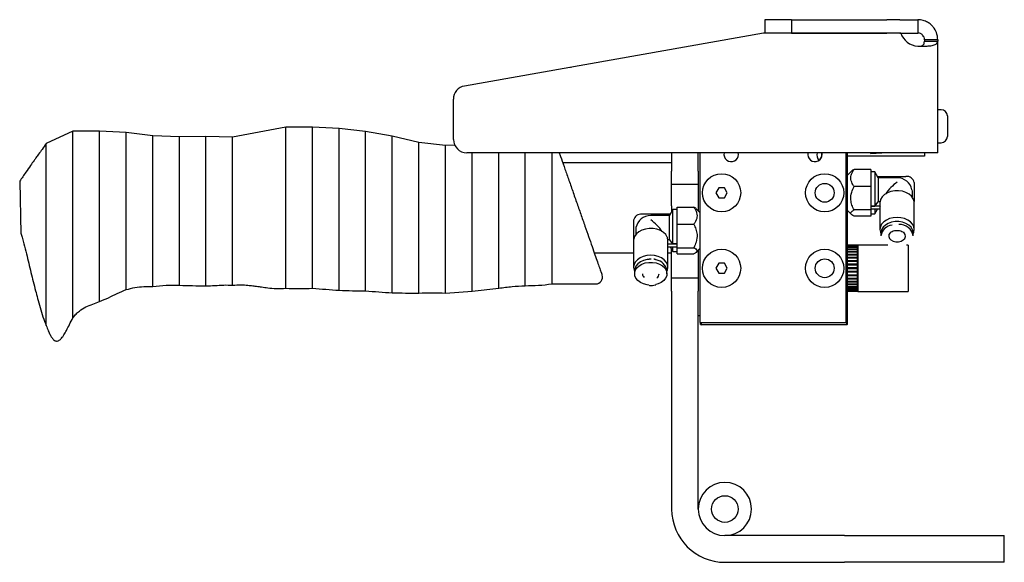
# Model space of a CAD drawing. Header units: inches. Extents: x 18.3 to 53, y 6 to 34.6.
# Tile 3 of 11: x 18.3 to 27.5, y 17.7 to 22.7. Entities that reach past the tile are written whole.
import ezdxf

# ---------------------------------------------------------------- set-up
doc = ezdxf.new("R2010")
doc.units = ezdxf.units.IN
doc.header["$MEASUREMENT"] = 0

msp = doc.modelspace()

# ---------------------------------------------------------------- linework, layer by layer
at = {"color": 7, "linetype": 'Continuous', "lineweight": 25}
for p, q in [((25.2825, 22.7493), (25.2825, 22.6243)), ((25.5325, 22.7493), (25.2825, 22.7493)), ((25.5325, 22.7493), (25.5325, 22.6243)), ((25.5325, 22.7493), (26.4295, 22.7493)), ((26.5519, 22.7493), (26.4295, 22.7493)), ((26.5519, 22.7493), (26.7199, 22.7493)), ((26.7199, 22.7493), (26.7199, 22.6243)), ((25.2717, 22.6223), (22.4607, 22.1267)), ((25.5325, 22.6243), (25.2825, 22.6243)), ((26.5588, 22.6242), (25.2934, 22.6242)), ((25.5325, 22.6243), (26.4295, 22.6243)), ((26.5519, 22.6243), (26.4295, 22.6243)), ((26.5519, 22.6243), (26.7199, 22.6243)), ((26.9074, 22.5618), (26.7824, 22.5618)), ((26.7824, 22.5618), (26.7824, 22.547)), ((26.7824, 22.547), (26.9074, 22.547)), ((26.9074, 22.5618), (26.9074, 22.547)), ((26.9074, 21.4992), (26.9074, 22.547)), ((23.457, 22.3032), (23.4633, 22.3034)), ((23.4571, 22.3023), (23.457, 22.3032)), ((22.3574, 21.6242), (22.3574, 22.0036)), ((26.9387, 21.9042), (26.9074, 21.9042)), ((26.9974, 21.8455), (26.9974, 21.7492)), ((20.7824, 21.7396), (20.2824, 21.6479)), ((21.0324, 21.7391), (20.7824, 21.7396)), ((21.2824, 21.7265), (21.0324, 21.7391)), ((26.9974, 21.7492), (26.9974, 21.653)), ((18.7824, 21.7041), (18.5324, 21.5886)), ((19.0324, 21.7036), (18.7824, 21.7041)), ((19.2824, 21.6889), (19.0324, 21.7036)), ((19.5324, 21.6586), (19.2824, 21.6889)), ((19.7824, 21.6484), (19.5324, 21.6586)), ((20.0324, 21.6539), (19.7824, 21.6484)), ((20.2824, 21.6479), (20.0324, 21.6539)), ((20.0324, 20.2509), (20.0324, 21.6539)), ((20.2824, 20.2569), (20.2824, 21.6479)), ((21.5324, 21.6994), (21.2824, 21.7265)), ((21.7824, 21.6561), (21.5324, 21.6994)), ((22.0324, 21.5974), (21.7824, 21.6561)), ((22.2824, 21.5671), (22.0324, 21.5974)), ((22.3708, 21.5714), (22.2824, 21.5671)), ((26.9074, 21.5942), (26.9387, 21.5942)), ((26.7199, 21.4992), (22.4824, 21.4992)), ((23.2824, 21.4992), (23.2824, 20.2686)), ((24.4074, 21.4992), (24.4074, 21.3273)), ((24.6574, 21.3273), (24.6574, 21.4992)), ((24.6731, 21.4992), (24.6731, 19.9055)), ((25.0349, 21.4842), (25.0332, 21.4992)), ((25.8223, 21.4842), (25.8206, 21.4992)), ((26.0481, 19.9055), (26.0481, 21.4992)), ((26.0533, 19.888), (26.0533, 21.4992)), ((26.0573, 21.4992), (26.0573, 19.888)), ((26.7824, 21.468), (26.0573, 21.468)), ((26.2732, 21.4992), (26.2784, 21.4944)), ((26.2784, 21.4944), (26.3819, 21.4992)), ((26.9074, 21.4992), (26.7199, 21.4992)), ((26.7824, 21.4992), (26.7824, 21.468)), ((24.4074, 21.4055), (23.3849, 21.4055)), ((24.4074, 21.2023), (24.4074, 21.3273)), ((24.6574, 21.3273), (24.6574, 21.2023)), ((26.0982, 21.3286), (26.0573, 21.2877)), ((26.2774, 21.3438), (26.1211, 21.3438)), ((26.2774, 21.3438), (26.2774, 21.183)), ((26.3167, 21.3211), (26.2774, 21.3211)), ((26.3486, 21.2659), (26.3167, 21.3211)), ((26.3167, 21.3211), (26.3167, 20.9996)), ((26.342, 21.2773), (26.6081, 21.2773)), ((18.2824, 21.2336), (18.2946, 20.7389)), ((24.6574, 21.2023), (24.4074, 21.2023)), ((24.4074, 21.0034), (24.4074, 21.2023)), ((24.6574, 21.2023), (24.6574, 20.9553)), ((26.2774, 21.183), (26.1211, 21.183)), ((26.2774, 21.183), (26.2774, 20.9635)), ((26.5254, 21.2659), (26.3486, 21.2659)), ((26.3486, 21.2659), (26.3486, 21.0389)), ((26.6868, 21.2216), (26.6868, 21.0435)), ((24.8491, 21.1711), (24.8221, 21.1242)), ((24.8221, 21.1242), (24.8491, 21.0773)), ((24.9032, 21.1711), (24.8491, 21.1711)), ((24.9303, 21.1242), (24.9032, 21.1711)), ((24.9032, 21.0773), (24.9303, 21.1242)), ((26.6644, 21.152), (26.6658, 21.1381)), ((26.6658, 21.1381), (26.6658, 21.0859)), ((24.4074, 21.0034), (24.4074, 20.9452)), ((24.8491, 21.0773), (24.9032, 21.0773)), ((26.2774, 20.9996), (26.3167, 20.9996)), ((26.3652, 20.9989), (26.2774, 20.9989)), ((26.3167, 20.9996), (26.3486, 21.0389)), ((26.3652, 21.0389), (26.3486, 21.0389)), ((26.3652, 20.9989), (26.3652, 21.0389)), ((26.6868, 21.0435), (26.6856, 21.0435)), ((26.6868, 21.0296), (26.6868, 21.0435)), ((26.6868, 20.779), (26.6868, 21.0296)), ((24.3946, 20.923), (24.1285, 20.923)), ((24.3881, 20.9116), (24.2112, 20.9116)), ((24.4199, 20.9667), (24.3881, 20.9116)), ((24.3881, 20.6845), (24.3881, 20.9116)), ((24.4593, 20.9667), (24.4199, 20.9667)), ((24.4199, 20.6453), (24.4199, 20.9667)), ((24.4593, 20.9894), (24.6155, 20.9894)), ((24.4593, 20.8287), (24.4593, 20.9894)), ((24.6731, 20.9397), (24.6385, 20.9742)), ((26.0573, 20.9607), (26.0982, 20.9198)), ((26.2774, 20.9635), (26.1211, 20.9635)), ((26.364, 20.9711), (26.2774, 20.9711)), ((26.2774, 20.9635), (26.2774, 20.9046)), ((26.2774, 20.9274), (26.3167, 20.9274)), ((26.3167, 20.9718), (26.3167, 20.9274)), ((26.3167, 20.9274), (26.342, 20.9711)), ((26.364, 20.985), (26.364, 20.779)), ((24.0498, 20.8673), (24.0498, 20.6891)), ((24.4593, 20.6091), (24.4593, 20.8287)), ((24.4593, 20.8287), (24.6155, 20.8287)), ((26.2774, 20.9046), (26.1211, 20.9046)), ((24.0722, 20.7977), (24.0709, 20.7838)), ((24.0709, 20.7838), (24.0709, 20.7316)), ((26.3738, 20.747), (26.3738, 20.7192)), ((26.677, 20.7192), (26.677, 20.747)), ((24.0498, 20.6891), (24.051, 20.6891)), ((24.0498, 20.6891), (24.0498, 20.6752)), ((24.0498, 20.6752), (24.0498, 20.4247)), ((24.3714, 20.6446), (24.3714, 20.6845)), ((24.3714, 20.6845), (24.3881, 20.6845)), ((24.3714, 20.6446), (24.4593, 20.6446)), ((24.3726, 20.4247), (24.3726, 20.6307)), ((24.4199, 20.6453), (24.3881, 20.6845)), ((24.4593, 20.6453), (24.4199, 20.6453)), ((26.1537, 20.632), (26.0573, 20.632)), ((26.1537, 20.63), (26.0573, 20.63)), ((26.1537, 20.6288), (26.0573, 20.6288)), ((26.1537, 20.63), (26.1537, 20.632)), ((26.1557, 20.6297), (26.1537, 20.6309)), ((26.1537, 20.63), (26.1537, 20.6288)), ((26.1537, 20.6227), (26.1537, 20.6288)), ((26.1537, 20.6288), (26.1557, 20.6277)), ((26.1557, 20.6265), (26.1537, 20.6276)), ((26.1577, 20.6309), (26.1557, 20.6298)), ((26.1557, 20.6297), (26.1557, 20.6298)), ((26.1557, 20.6277), (26.1557, 20.6297)), ((26.1557, 20.6265), (26.1557, 20.6277)), ((26.437, 20.6321), (26.1577, 20.6321)), ((26.1577, 20.6321), (26.1577, 20.4155)), ((26.6281, 20.6321), (26.6138, 20.6321)), ((26.6281, 20.6321), (26.6281, 20.199)), ((23.6799, 20.5617), (24.0498, 20.5617)), ((24.3726, 20.6168), (24.4593, 20.6168)), ((24.3726, 20.5617), (24.4074, 20.5617)), ((24.3946, 20.6168), (24.4199, 20.573)), ((24.4074, 20.3273), (24.4074, 20.5946)), ((24.4199, 20.573), (24.4199, 20.6175)), ((24.4199, 20.573), (24.4593, 20.573)), ((24.4593, 20.6091), (24.6155, 20.6091)), ((24.4593, 20.5503), (24.4593, 20.6091)), ((24.4593, 20.5503), (24.6155, 20.5503)), ((24.6385, 20.5656), (24.6731, 20.6001)), ((24.6574, 20.5845), (24.6574, 20.3273)), ((26.1537, 20.6227), (26.0573, 20.6227)), ((26.1537, 20.6202), (26.0573, 20.6202)), ((26.1537, 20.6102), (26.0573, 20.6102)), ((26.1537, 20.6067), (26.0573, 20.6067)), ((26.1557, 20.6067), (26.0573, 20.6067)), ((26.1537, 20.593), (26.0573, 20.593)), ((26.1557, 20.5898), (26.0573, 20.5898)), ((26.1537, 20.5884), (26.0573, 20.5884)), ((26.1537, 20.5714), (26.0573, 20.5714)), ((26.1557, 20.5686), (26.0573, 20.5686)), ((26.1537, 20.5658), (26.0573, 20.5658)), ((26.1537, 20.546), (26.0573, 20.546)), ((26.1557, 20.5437), (26.0573, 20.5437)), ((26.1537, 20.5396), (26.0573, 20.5396)), ((26.1537, 20.6227), (26.1537, 20.6215)), ((26.1537, 20.6215), (26.1557, 20.6205)), ((26.1537, 20.6102), (26.1537, 20.6202)), ((26.1557, 20.618), (26.1537, 20.6191)), ((26.1537, 20.6102), (26.1537, 20.6092)), ((26.1537, 20.6092), (26.1557, 20.6082)), ((26.1537, 20.593), (26.1537, 20.6067)), ((26.1557, 20.6046), (26.1537, 20.6056)), ((26.1537, 20.593), (26.1537, 20.5921)), ((26.1537, 20.5921), (26.1557, 20.5911)), ((26.1537, 20.5714), (26.1537, 20.5884)), ((26.1557, 20.5865), (26.1537, 20.5874)), ((26.1537, 20.5714), (26.1537, 20.5706)), ((26.1537, 20.5706), (26.1557, 20.5698)), ((26.1537, 20.546), (26.1537, 20.5658)), ((26.1557, 20.5642), (26.1537, 20.565)), ((26.1537, 20.546), (26.1537, 20.5453)), ((26.1537, 20.5453), (26.1557, 20.5446)), ((26.1537, 20.5173), (26.1537, 20.5396)), ((26.1557, 20.5383), (26.1537, 20.5389)), ((26.1557, 20.6189), (26.1541, 20.6189)), ((26.1557, 20.6205), (26.1557, 20.6265)), ((26.1557, 20.618), (26.1557, 20.6205)), ((26.1557, 20.6082), (26.1557, 20.618)), ((26.1557, 20.6046), (26.1557, 20.6082)), ((26.1557, 20.5911), (26.1557, 20.6046)), ((26.1557, 20.5865), (26.1557, 20.5911)), ((26.1557, 20.5698), (26.1557, 20.5865)), ((26.1557, 20.5642), (26.1557, 20.5698)), ((26.1557, 20.5446), (26.1557, 20.5642)), ((26.1557, 20.5383), (26.1557, 20.5446)), ((26.1557, 20.5163), (26.1557, 20.5383)), ((24.2071, 20.5026), (24.1976, 20.5022)), ((24.2112, 20.5027), (24.2071, 20.5026)), ((24.2164, 20.5026), (24.2112, 20.5027)), ((24.8491, 20.4624), (24.8221, 20.4155)), ((24.9032, 20.4624), (24.8491, 20.4624)), ((24.9303, 20.4155), (24.9032, 20.4624)), ((26.1537, 20.5173), (26.0573, 20.5173)), ((26.1557, 20.5156), (26.0573, 20.5156)), ((26.1537, 20.5103), (26.0573, 20.5103)), ((26.1537, 20.4862), (26.0573, 20.4862)), ((26.1557, 20.485), (26.0573, 20.485)), ((26.1537, 20.4787), (26.0573, 20.4787)), ((26.1537, 20.4533), (26.0573, 20.4533)), ((26.1557, 20.4527), (26.0573, 20.4527)), ((26.1537, 20.4455), (26.0573, 20.4455)), ((26.1537, 20.5173), (26.1537, 20.5168)), ((26.1537, 20.5168), (26.1557, 20.5163)), ((26.1537, 20.4862), (26.1537, 20.5103)), ((26.1557, 20.5093), (26.1537, 20.5098)), ((26.1537, 20.4862), (26.1537, 20.4858)), ((26.1537, 20.4858), (26.1557, 20.4855)), ((26.1537, 20.4533), (26.1537, 20.4787)), ((26.1557, 20.478), (26.1537, 20.4783)), ((26.1537, 20.4533), (26.1537, 20.4531)), ((26.1537, 20.4531), (26.1557, 20.4529)), ((26.1537, 20.4195), (26.1537, 20.4455)), ((26.1557, 20.4452), (26.1537, 20.4453)), ((26.1557, 20.5093), (26.1557, 20.5163)), ((26.1557, 20.4855), (26.1557, 20.5093)), ((26.1557, 20.478), (26.1557, 20.4855)), ((26.1557, 20.4529), (26.1557, 20.478)), ((26.1557, 20.4452), (26.1557, 20.4529)), ((26.1557, 20.4195), (26.1557, 20.4452)), ((24.0596, 20.3927), (24.0596, 20.3648)), ((24.3628, 20.3648), (24.3628, 20.3927)), ((24.8221, 20.4155), (24.8491, 20.3687)), ((24.8491, 20.3687), (24.9032, 20.3687)), ((24.9032, 20.3687), (24.9303, 20.4155)), ((26.1537, 20.4195), (26.0573, 20.4195)), ((26.1537, 20.4116), (26.0573, 20.4116)), ((26.1537, 20.3856), (26.0573, 20.3856)), ((26.1557, 20.3784), (26.0573, 20.3784)), ((26.1537, 20.3778), (26.0573, 20.3778)), ((26.1537, 20.3524), (26.0573, 20.3524)), ((26.1537, 20.4195), (26.1557, 20.4195)), ((26.1537, 20.3856), (26.1537, 20.4116)), ((26.1557, 20.4116), (26.1537, 20.4116)), ((26.1537, 20.3857), (26.1557, 20.3859)), ((26.1557, 20.3781), (26.1537, 20.378)), ((26.1537, 20.378), (26.1537, 20.3778)), ((26.1537, 20.3524), (26.1537, 20.3778)), ((26.1537, 20.3527), (26.1557, 20.3531)), ((26.1557, 20.4116), (26.1557, 20.4195)), ((26.1557, 20.3859), (26.1557, 20.4116)), ((26.1557, 20.3781), (26.1557, 20.3859)), ((26.1557, 20.3531), (26.1557, 20.3781)), ((26.1557, 20.3456), (26.1557, 20.3531)), ((26.1577, 20.4155), (26.1577, 20.199)), ((23.2824, 20.2686), (23.6944, 20.2686)), ((24.2519, 20.2593), (24.2577, 20.2603)), ((24.4074, 20.3273), (24.6574, 20.3273)), ((24.4074, 20.2023), (24.4074, 20.3273)), ((24.6574, 20.3273), (24.6574, 20.2023)), ((26.1557, 20.3461), (26.0573, 20.3461)), ((26.1537, 20.3449), (26.0573, 20.3449)), ((26.1537, 20.3208), (26.0573, 20.3208)), ((26.1557, 20.3155), (26.0573, 20.3155)), ((26.1537, 20.3137), (26.0573, 20.3137)), ((26.1537, 20.2915), (26.0573, 20.2915)), ((26.1557, 20.2874), (26.0573, 20.2874)), ((26.1537, 20.2851), (26.0573, 20.2851)), ((26.1537, 20.2652), (26.0573, 20.2652)), ((26.1557, 20.2625), (26.0573, 20.2625)), ((26.1537, 20.2597), (26.0573, 20.2597)), ((26.1557, 20.3456), (26.1537, 20.3453)), ((26.1537, 20.3453), (26.1537, 20.3449)), ((26.1537, 20.3208), (26.1537, 20.3449)), ((26.1537, 20.3213), (26.1557, 20.3218)), ((26.1557, 20.3148), (26.1537, 20.3143)), ((26.1537, 20.3143), (26.1537, 20.3137)), ((26.1537, 20.2915), (26.1537, 20.3137)), ((26.1537, 20.2922), (26.1557, 20.2928)), ((26.1557, 20.2865), (26.1537, 20.2858)), ((26.1537, 20.2858), (26.1537, 20.2851)), ((26.1537, 20.2652), (26.1537, 20.2851)), ((26.1537, 20.2661), (26.1557, 20.2669)), ((26.1557, 20.2613), (26.1537, 20.2605)), ((26.1537, 20.2605), (26.1537, 20.2597)), ((26.1537, 20.2427), (26.1537, 20.2597)), ((26.1557, 20.3218), (26.1557, 20.3456)), ((26.1557, 20.3148), (26.1557, 20.3218)), ((26.1557, 20.2928), (26.1557, 20.3148)), ((26.1557, 20.2865), (26.1557, 20.2928)), ((26.1557, 20.2669), (26.1557, 20.2865)), ((26.1557, 20.2613), (26.1557, 20.2669)), ((26.1557, 20.2446), (26.1557, 20.2613)), ((22.2824, 20.1821), (22.5324, 20.2004)), ((22.5324, 20.2004), (22.7824, 20.2296)), ((24.207, 20.2548), (24.2112, 20.2548)), ((24.4074, 20.2023), (24.4074, 18.1555)), ((24.6574, 18.1555), (24.6574, 20.2023)), ((26.1537, 20.2427), (26.0573, 20.2427)), ((26.1557, 20.2413), (26.0573, 20.2413)), ((26.1537, 20.2381), (26.0573, 20.2381)), ((26.1537, 20.2244), (26.0573, 20.2244)), ((26.1557, 20.2244), (26.0573, 20.2244)), ((26.1537, 20.2209), (26.0573, 20.2209)), ((26.1537, 20.2109), (26.0573, 20.2109)), ((26.1537, 20.2084), (26.0573, 20.2084)), ((26.1537, 20.2023), (26.0573, 20.2023)), ((26.1537, 20.2011), (26.0573, 20.2011)), ((26.1537, 20.199), (26.0573, 20.199)), ((26.1537, 20.2437), (26.1557, 20.2446)), ((26.1557, 20.2399), (26.1537, 20.239)), ((26.1537, 20.239), (26.1537, 20.2381)), ((26.1537, 20.2244), (26.1537, 20.2381)), ((26.1537, 20.2255), (26.1557, 20.2265)), ((26.1557, 20.2229), (26.1537, 20.2219)), ((26.1537, 20.2219), (26.1537, 20.2209)), ((26.1537, 20.2109), (26.1537, 20.2209)), ((26.1537, 20.212), (26.1557, 20.2131)), ((26.1557, 20.2106), (26.1537, 20.2095)), ((26.1537, 20.2095), (26.1537, 20.2084)), ((26.1537, 20.2023), (26.1537, 20.2084)), ((26.1537, 20.2035), (26.1557, 20.2046)), ((26.1557, 20.2034), (26.1537, 20.2023)), ((26.1537, 20.2023), (26.1537, 20.2011)), ((26.1537, 20.2002), (26.1557, 20.2014)), ((26.1537, 20.199), (26.1537, 20.2011)), ((26.1557, 20.2122), (26.1541, 20.2122)), ((26.1557, 20.2399), (26.1557, 20.2446)), ((26.1557, 20.2265), (26.1557, 20.2399)), ((26.1557, 20.2229), (26.1557, 20.2265)), ((26.1557, 20.2131), (26.1557, 20.2229)), ((26.1557, 20.2106), (26.1557, 20.2131)), ((26.1557, 20.2046), (26.1557, 20.2106)), ((26.1557, 20.2034), (26.1557, 20.2046)), ((26.1557, 20.2014), (26.1557, 20.2034)), ((26.1557, 20.2013), (26.1577, 20.2002)), ((26.1577, 20.199), (26.6281, 20.199)), ((24.6731, 19.968), (24.6574, 19.968)), ((24.6731, 19.9055), (26.0481, 19.9055)), ((24.6793, 19.888), (24.6793, 19.9055)), ((24.6833, 19.888), (24.6793, 19.888)), ((24.6793, 19.888), (24.6833, 19.884)), ((24.6833, 19.9055), (24.6833, 19.888)), ((24.6833, 19.888), (26.0533, 19.888)), ((24.6833, 19.888), (24.6833, 19.884)), ((26.0533, 19.888), (26.0533, 19.884)), ((26.0573, 19.888), (26.0533, 19.888)), ((26.0573, 19.888), (26.0533, 19.884)), ((26.0533, 19.884), (24.6833, 19.884)), ((26.0324, 17.9055), (24.9074, 17.9055)), ((26.0324, 17.9055), (27.5324, 17.9055)), ((27.5324, 17.6555), (27.5324, 17.9055)), ((24.9074, 17.6555), (26.0324, 17.6555)), ((27.5324, 17.6555), (26.0324, 17.6555))]:
    msp.add_line(p, q, dxfattribs=at)
at = {"color": 7, "linetype": 'Continuous', "lineweight": 25, "flags": 128}
for points in [[(26.6856, 21.0435), (26.6771, 21.0686), (26.6607, 21.0918), (26.6374, 21.1117), (26.6083, 21.1275), (26.575, 21.1382), (26.5391, 21.1433), (26.5026, 21.1425), (26.4671, 21.136), (26.4347, 21.124), (26.407, 21.1071), (26.3853, 21.0863), (26.3708, 21.0625)], [(26.677, 20.7398), (26.6828, 20.7536), (26.6868, 20.779), (26.6828, 20.8044), (26.6708, 20.8285), (26.6516, 20.8502), (26.626, 20.8682), (26.5954, 20.8818), (26.5613, 20.8903), (26.5254, 20.8931), (26.4895, 20.8903), (26.4554, 20.8818), (26.4247, 20.8682), (26.3992, 20.8502), (26.38, 20.8285), (26.368, 20.8044), (26.364, 20.779), (26.368, 20.7536), (26.3738, 20.7398)], [(26.677, 20.747), (26.6767, 20.7532), (26.6706, 20.7777), (26.6567, 20.8006), (26.6356, 20.8205), (26.6087, 20.8365), (26.5772, 20.8477), (26.543, 20.8534), (26.5078, 20.8534), (26.4736, 20.8477), (26.4421, 20.8365), (26.4151, 20.8205), (26.3941, 20.8006), (26.3802, 20.7777), (26.3741, 20.7532), (26.3738, 20.747)], [(24.3658, 20.7082), (24.3513, 20.7319), (24.3296, 20.7528), (24.3019, 20.7697), (24.2695, 20.7817), (24.2341, 20.7882), (24.1975, 20.7889), (24.1616, 20.7838), (24.1283, 20.7731), (24.0992, 20.7574), (24.0759, 20.7375), (24.0596, 20.7143), (24.051, 20.6891)], [(26.4688, 20.7579), (26.4595, 20.7496), (26.4491, 20.7328), (26.4469, 20.7146), (26.4533, 20.6968), (26.4675, 20.6814), (26.4879, 20.6702), (26.5124, 20.6642), (26.5384, 20.6642), (26.5629, 20.6702), (26.5833, 20.6814), (26.5975, 20.6968), (26.6039, 20.7146), (26.6017, 20.7328), (26.5913, 20.7496), (26.5872, 20.7536)], [(24.2112, 20.5388), (24.1753, 20.536), (24.1412, 20.5275), (24.1106, 20.5139), (24.085, 20.4958), (24.0658, 20.4742), (24.0538, 20.4501), (24.0498, 20.4247), (24.0538, 20.3993), (24.0601, 20.3846)], [(24.3628, 20.3854), (24.3686, 20.3993), (24.3726, 20.4247), (24.3686, 20.4501), (24.3567, 20.4742), (24.3374, 20.4958), (24.3119, 20.5139), (24.2813, 20.5275), (24.2471, 20.536), (24.2112, 20.5388)], [(24.1971, 20.4994), (24.1763, 20.4969), (24.1432, 20.4884), (24.1138, 20.4748), (24.0896, 20.4567), (24.072, 20.4351), (24.0619, 20.4113), (24.0596, 20.3927)], [(24.194, 20.2583), (24.1763, 20.2605), (24.1432, 20.269), (24.1138, 20.2827), (24.0896, 20.3008), (24.072, 20.3224), (24.0619, 20.3462), (24.0599, 20.3711), (24.066, 20.3956), (24.08, 20.4184), (24.101, 20.4384), (24.1279, 20.4544), (24.1594, 20.4655), (24.1936, 20.4713), (24.2288, 20.4713), (24.2631, 20.4655), (24.2945, 20.4544), (24.3215, 20.4384), (24.3425, 20.4184), (24.3564, 20.3956), (24.3625, 20.3711), (24.3605, 20.3462), (24.3504, 20.3224), (24.3328, 20.3008), (24.3086, 20.2827), (24.2792, 20.269), (24.259, 20.2631)]]:
    msp.add_lwpolyline(points, dxfattribs=at)
at = {"color": 7, "linetype": 'Continuous', "lineweight": 25}
for centre, radius in [((24.8762, 21.1242), 0.1795), ((25.8449, 21.1242), 0.1795), ((25.8449, 21.1242), 0.0885), ((24.8762, 20.4155), 0.1795), ((25.8449, 20.4155), 0.1795), ((25.8449, 20.4155), 0.0885), ((24.9074, 18.1555), 0.125)]:
    msp.add_circle(centre, radius, dxfattribs=at)
for centre, radius, start, end in [((25.2934, 22.4992), 0.125, 90, 100), ((26.7356, 22.6867), 0.1875, 199.47122, 265.21981), ((22.4824, 22.0036), 0.125, 100, 180), ((26.9387, 21.8455), 0.0587, 0, 90), ((26.9387, 21.653), 0.0587, 270, 0), ((22.4824, 21.6242), 0.125, 180, 270), ((24.9669, 21.4842), 0.068, 167.25641, 0), ((25.7543, 21.4842), 0.068, 167.25641, 0), ((25.8604, 21.4785), 0.0886, 166.5066, 215.75998), ((25.7512, 21.4836), 0.068, 303.33634, 13.28409), ((26.6179, 21.2077), 0.0703, 11.42175, 98.04947), ((26.5254, 21.1242), 0.1417, 11.3276, 90), ((26.4452, 20.985), 0.0812, 170.12064, 179.98548), ((26.6056, 21.0295), 0.0812, 0.01452, 9.87936), ((24.1187, 20.8534), 0.0703, 81.95053, 168.57825), ((24.2112, 20.7699), 0.1417, 90, 168.6724), ((26.4919, 20.7025), 0.1192, 96.88741, 171.97021), ((26.5518, 20.6992), 0.1268, 9.05895, 94.15242), ((24.131, 20.6752), 0.0812, 170.12064, 179.98548), ((24.2914, 20.6307), 0.0812, 0.01452, 9.87936), ((24.2452, 20.3762), 0.1187, 7.95827, 82.38812), ((23.6944, 20.3311), 0.0625, 269.91603, 19.2833), ((24.1802, 20.3668), 0.0478, 182.42407, 229.86627), ((24.2407, 20.3673), 0.0493, 303.30089, 357.10618), ((24.9074, 18.1555), 0.25, 0, 180), ((24.9074, 18.1555), 0.5, 180, 270), ((24.9074, 18.1555), 0.25, 180, 270), ((24.9074, 18.1555), 0.25, 270, 0)]:
    msp.add_arc(centre, radius, start, end, dxfattribs=at)
for centre, major_axis, start_param, end_param in [((26.5254, 21.1242), (0.1309, 0.1309), 1.178097, 2.024734), ((24.2112, 20.7699), (-0.1309, 0.1309), 4.258451, 5.105088)]:
    msp.add_ellipse(centre, major_axis=major_axis, ratio=0.414214, start_param=start_param, end_param=end_param, dxfattribs=at)
for points, knots in [([(26.9074, 22.5618), (26.9051, 22.5844), (26.9008, 22.6266), (26.8724, 22.6743), (26.8417, 22.7059), (26.8101, 22.7278), (26.7686, 22.7455), (26.7368, 22.748), (26.7199, 22.7493)], [0, 0, 0, 0, 0.238741, 0.446281, 0.55441, 0.682603, 0.83109, 1, 1, 1, 1]), ([(26.7824, 22.5618), (26.7818, 22.5691), (26.7806, 22.5821), (26.7713, 22.5986), (26.7607, 22.6097), (26.7501, 22.6171), (26.7362, 22.623), (26.7256, 22.6239), (26.7199, 22.6243)], [0, 0, 0, 0, 0.283032, 0.500642, 0.602782, 0.718896, 0.850877, 1, 1, 1, 1]), ([(26.7199, 22.4999), (26.7254, 22.4999), (26.7357, 22.4999), (26.7495, 22.5017), (26.7604, 22.505), (26.7711, 22.5113), (26.7804, 22.5253), (26.7817, 22.539), (26.7824, 22.547)], [0, 0, 0, 0, 0.143584, 0.273606, 0.391667, 0.499913, 0.710056, 1, 1, 1, 1]), ([(26.7199, 22.4999), (26.7362, 22.4999), (26.7672, 22.4999), (26.8083, 22.5017), (26.8407, 22.5049), (26.8715, 22.5108), (26.9005, 22.5242), (26.905, 22.5388), (26.9074, 22.547)], [0, 0, 0, 0, 0.162837, 0.309303, 0.439581, 0.553949, 0.753783, 1, 1, 1, 1]), ([(20.7824, 20.2276), (20.7824, 20.2284), (20.7824, 20.2301), (20.7824, 20.245), (20.7824, 20.2722), (20.7824, 20.3158), (20.7824, 20.3783), (20.7824, 20.462), (20.7824, 20.5675), (20.7824, 20.693), (20.7824, 20.834), (20.7824, 20.9836), (20.7824, 21.1331), (20.7824, 21.2742), (20.7824, 21.3997), (20.7824, 21.5052), (20.7824, 21.5889), (20.7824, 21.6514), (20.7824, 21.695), (20.7824, 21.7222), (20.7824, 21.7371), (20.7824, 21.7388), (20.7824, 21.7396)], [0, 0, 0, 0, 0.033016, 0.069502, 0.109778, 0.15412, 0.202705, 0.255547, 0.312414, 0.372759, 0.435688, 0.5, 0.564312, 0.627241, 0.687586, 0.744453, 0.797295, 0.84588, 0.890222, 0.930498, 0.966984, 1, 1, 1, 1]), ([(21.0324, 20.2281), (21.0324, 20.2289), (21.0324, 20.2306), (21.0324, 20.2455), (21.0324, 20.2727), (21.0324, 20.3162), (21.0324, 20.3786), (21.0324, 20.4623), (21.0324, 20.5677), (21.0324, 20.6931), (21.0324, 20.8341), (21.0324, 20.9836), (21.0324, 21.1331), (21.0324, 21.2741), (21.0324, 21.3995), (21.0324, 21.5049), (21.0324, 21.5885), (21.0324, 21.651), (21.0324, 21.6945), (21.0324, 21.7217), (21.0324, 21.7366), (21.0324, 21.7383), (21.0324, 21.7391)], [0, 0, 0, 0, 0.033152, 0.069781, 0.110197, 0.15466, 0.203329, 0.256195, 0.313009, 0.373218, 0.435939, 0.5, 0.564061, 0.626782, 0.686991, 0.743805, 0.796671, 0.84534, 0.889803, 0.930219, 0.966848, 1, 1, 1, 1]), ([(18.7824, 19.9511), (18.7824, 19.952), (18.7824, 19.954), (18.7824, 19.9714), (18.7824, 20.0031), (18.7824, 20.0539), (18.7824, 20.1269), (18.7824, 20.2243), (18.7824, 20.3468), (18.7824, 20.4921), (18.7824, 20.655), (18.7824, 20.8276), (18.7824, 21.0001), (18.7824, 21.1631), (18.7824, 21.3084), (18.7824, 21.4309), (18.7824, 21.5283), (18.7824, 21.6012), (18.7824, 21.652), (18.7824, 21.6838), (18.7824, 21.7011), (18.7824, 21.7031), (18.7824, 21.7041)], [0, 0, 0, 0, 0.030373, 0.064091, 0.101683, 0.143728, 0.190782, 0.243248, 0.301196, 0.364159, 0.431011, 0.5, 0.568989, 0.635841, 0.698804, 0.756752, 0.809218, 0.856272, 0.898317, 0.935909, 0.969627, 1, 1, 1, 1]), ([(19.0324, 20.1036), (19.0324, 20.1044), (19.0324, 20.1063), (19.0324, 20.1221), (19.0324, 20.151), (19.0324, 20.1973), (19.0324, 20.2637), (19.0324, 20.3525), (19.0324, 20.4643), (19.0324, 20.597), (19.0324, 20.7458), (19.0324, 20.9036), (19.0324, 21.0613), (19.0324, 21.2102), (19.0324, 21.3429), (19.0324, 21.4546), (19.0324, 21.5435), (19.0324, 21.6099), (19.0324, 21.6562), (19.0324, 21.6851), (19.0324, 21.7009), (19.0324, 21.7027), (19.0324, 21.7036)], [0, 0, 0, 0, 0.031267, 0.065918, 0.10441, 0.147219, 0.194771, 0.247346, 0.304917, 0.367001, 0.432553, 0.5, 0.567447, 0.632999, 0.695083, 0.752654, 0.805229, 0.852781, 0.89559, 0.934082, 0.968733, 1, 1, 1, 1]), ([(19.2824, 20.2159), (19.2824, 20.2167), (19.2824, 20.2183), (19.2824, 20.2329), (19.2824, 20.2594), (19.2824, 20.3019), (19.2824, 20.3629), (19.2824, 20.4445), (19.2824, 20.5473), (19.2824, 20.6695), (19.2824, 20.8068), (19.2824, 20.9524), (19.2824, 21.0979), (19.2824, 21.2352), (19.2824, 21.3575), (19.2824, 21.4603), (19.2824, 21.5419), (19.2824, 21.6029), (19.2824, 21.6454), (19.2824, 21.6719), (19.2824, 21.6864), (19.2824, 21.6881), (19.2824, 21.6889)], [0, 0, 0, 0, 0.032538, 0.068521, 0.108307, 0.152224, 0.20052, 0.253281, 0.310336, 0.371159, 0.434815, 0.5, 0.565185, 0.628841, 0.689664, 0.746719, 0.79948, 0.847776, 0.891693, 0.931479, 0.967462, 1, 1, 1, 1]), ([(19.5324, 20.2461), (19.5324, 20.2469), (19.5324, 20.2485), (19.5324, 20.2624), (19.5324, 20.2878), (19.5324, 20.3285), (19.5324, 20.3869), (19.5324, 20.4651), (19.5324, 20.5636), (19.5324, 20.6809), (19.5324, 20.8126), (19.5324, 20.9524), (19.5324, 21.0921), (19.5324, 21.2239), (19.5324, 21.3411), (19.5324, 21.4397), (19.5324, 21.5179), (19.5324, 21.5763), (19.5324, 21.617), (19.5324, 21.6424), (19.5324, 21.6563), (19.5324, 21.6579), (19.5324, 21.6586)], [0, 0, 0, 0, 0.033061, 0.069594, 0.109916, 0.154297, 0.20291, 0.25576, 0.31261, 0.37291, 0.43577, 0.5, 0.56423, 0.62709, 0.68739, 0.74424, 0.79709, 0.845703, 0.890084, 0.930406, 0.966939, 1, 1, 1, 1]), ([(19.7824, 20.2564), (19.7824, 20.2576), (19.7824, 20.2601), (19.7824, 20.2828), (19.7824, 20.3254), (19.7824, 20.3894), (19.7824, 20.472), (19.7824, 20.5691), (19.7824, 20.6846), (19.7824, 20.8146), (19.7824, 20.9524), (19.7824, 21.0902), (19.7824, 21.2201), (19.7824, 21.3357), (19.7824, 21.4328), (19.7824, 21.5154), (19.7824, 21.5794), (19.7824, 21.6219), (19.7824, 21.6446), (19.7824, 21.6472), (19.7824, 21.6484)], [0, 0, 0, 0, 0.042328, 0.090223, 0.144207, 0.204595, 0.257522, 0.314235, 0.374168, 0.436458, 0.5, 0.563542, 0.625832, 0.685765, 0.742478, 0.795405, 0.855793, 0.909777, 0.957672, 1, 1, 1, 1]), ([(21.2824, 20.2095), (21.2824, 20.2103), (21.2824, 20.212), (21.2824, 20.227), (21.2824, 20.2543), (21.2824, 20.298), (21.2824, 20.3608), (21.2824, 20.4449), (21.2824, 20.5507), (21.2824, 20.6766), (21.2824, 20.818), (21.2824, 20.968), (21.2824, 21.1179), (21.2824, 21.2594), (21.2824, 21.3853), (21.2824, 21.4911), (21.2824, 21.5752), (21.2824, 21.6379), (21.2824, 21.6817), (21.2824, 21.709), (21.2824, 21.724), (21.2824, 21.7257), (21.2824, 21.7265)], [0, 0, 0, 0, 0.03266, 0.068772, 0.108683, 0.152709, 0.201078, 0.25386, 0.310866, 0.371567, 0.435037, 0.5, 0.564963, 0.628433, 0.689134, 0.74614, 0.798922, 0.847291, 0.891317, 0.931228, 0.96734, 1, 1, 1, 1]), ([(21.5324, 20.2054), (21.5324, 20.2062), (21.5324, 20.2079), (21.5324, 20.2226), (21.5324, 20.2495), (21.5324, 20.2926), (21.5324, 20.3544), (21.5324, 20.4372), (21.5324, 20.5414), (21.5324, 20.6654), (21.5324, 20.8047), (21.5324, 20.9524), (21.5324, 21.1001), (21.5324, 21.2393), (21.5324, 21.3633), (21.5324, 21.4676), (21.5324, 21.5504), (21.5324, 21.6122), (21.5324, 21.6553), (21.5324, 21.6822), (21.5324, 21.6969), (21.5324, 21.6986), (21.5324, 21.6994)], [0, 0, 0, 0, 0.032659, 0.068769, 0.108679, 0.152703, 0.201072, 0.253853, 0.31086, 0.371562, 0.435035, 0.5, 0.564965, 0.628438, 0.68914, 0.746147, 0.798928, 0.847297, 0.891321, 0.931231, 0.967341, 1, 1, 1, 1]), ([(21.7824, 20.1861), (21.7824, 20.1869), (21.7824, 20.1885), (21.7824, 20.203), (21.7824, 20.2296), (21.7824, 20.272), (21.7824, 20.333), (21.7824, 20.4145), (21.7824, 20.5171), (21.7824, 20.6391), (21.7824, 20.776), (21.7824, 20.9211), (21.7824, 21.0662), (21.7824, 21.2031), (21.7824, 21.325), (21.7824, 21.4277), (21.7824, 21.5092), (21.7824, 21.5701), (21.7824, 21.6126), (21.7824, 21.6391), (21.7824, 21.6536), (21.7824, 21.6553), (21.7824, 21.6561)], [0, 0, 0, 0, 0.03194, 0.067296, 0.106471, 0.149863, 0.197805, 0.250473, 0.307768, 0.369186, 0.43374, 0.5, 0.56626, 0.630814, 0.692232, 0.749527, 0.802195, 0.850137, 0.893529, 0.932704, 0.96806, 1, 1, 1, 1]), ([(18.5324, 21.5886), (18.5192, 21.5698), (18.4954, 21.536), (18.4629, 21.4903), (18.4377, 21.4551), (18.4125, 21.4201), (18.3803, 21.3752), (18.3361, 21.3114), (18.3018, 21.2617), (18.2824, 21.2336)], [0, 0, 0, 0, 0.16052, 0.289703, 0.387631, 0.459099, 0.585431, 0.765725, 1, 1, 1, 1]), ([(18.5324, 19.8786), (18.5324, 19.8795), (18.5324, 19.8814), (18.5324, 19.8984), (18.5324, 19.9293), (18.5324, 19.9788), (18.5324, 20.0498), (18.5324, 20.1448), (18.5324, 20.2642), (18.5324, 20.406), (18.5324, 20.5651), (18.5324, 20.7336), (18.5324, 20.9021), (18.5324, 21.0611), (18.5324, 21.2029), (18.5324, 21.3224), (18.5324, 21.4173), (18.5324, 21.4884), (18.5324, 21.5379), (18.5324, 21.5688), (18.5324, 21.5857), (18.5324, 21.5877), (18.5324, 21.5886)], [0, 0, 0, 0, 0.030963, 0.065296, 0.103482, 0.146029, 0.19341, 0.245945, 0.303644, 0.366027, 0.432024, 0.5, 0.567976, 0.633973, 0.696356, 0.754055, 0.80659, 0.853971, 0.896518, 0.934704, 0.969037, 1, 1, 1, 1]), ([(22.0324, 20.1824), (22.0324, 20.1831), (22.0324, 20.1847), (22.0324, 20.1987), (22.0324, 20.2242), (22.0324, 20.2651), (22.0324, 20.3238), (22.0324, 20.4023), (22.0324, 20.501), (22.0324, 20.6184), (22.0324, 20.7502), (22.0324, 20.8899), (22.0324, 21.0295), (22.0324, 21.1613), (22.0324, 21.2787), (22.0324, 21.3775), (22.0324, 21.456), (22.0324, 21.5147), (22.0324, 21.5555), (22.0324, 21.5811), (22.0324, 21.595), (22.0324, 21.5966), (22.0324, 21.5974)], [0, 0, 0, 0, 0.031928, 0.067272, 0.106436, 0.149819, 0.197753, 0.25042, 0.30772, 0.369148, 0.43372, 0.5, 0.56628, 0.630852, 0.69228, 0.74958, 0.802247, 0.850181, 0.893564, 0.932728, 0.968072, 1, 1, 1, 1]), ([(22.2824, 20.1821), (22.2824, 20.1833), (22.2824, 20.1858), (22.2824, 20.2085), (22.2824, 20.251), (22.2824, 20.3149), (22.2824, 20.3972), (22.2824, 20.4939), (22.2824, 20.6088), (22.2824, 20.7378), (22.2824, 20.8746), (22.2824, 21.0114), (22.2824, 21.1404), (22.2824, 21.2553), (22.2824, 21.352), (22.2824, 21.4342), (22.2824, 21.4981), (22.2824, 21.5407), (22.2824, 21.5633), (22.2824, 21.5659), (22.2824, 21.5671)], [0, 0, 0, 0, 0.040765, 0.087033, 0.139542, 0.198927, 0.251645, 0.308845, 0.370016, 0.434193, 0.5, 0.565807, 0.629984, 0.691155, 0.748355, 0.801073, 0.860458, 0.912967, 0.959235, 1, 1, 1, 1]), ([(22.5324, 20.2004), (22.5324, 20.2016), (22.5324, 20.2041), (22.5324, 20.2266), (22.5324, 20.269), (22.5324, 20.3325), (22.5324, 20.4144), (22.5324, 20.5107), (22.5324, 20.6251), (22.5324, 20.7536), (22.5324, 20.8899), (22.5324, 21.0261), (22.5324, 21.1546), (22.5324, 21.2692), (22.5324, 21.365), (22.5324, 21.4439), (22.5324, 21.4811), (22.5324, 21.4992)], [0, 0, 0, 0, 0.048342, 0.103171, 0.165301, 0.235393, 0.297441, 0.364584, 0.436207, 0.511203, 0.588022, 0.664842, 0.739838, 0.811461, 0.878604, 0.940652, 1, 1, 1, 1]), ([(22.7824, 20.2296), (22.7824, 20.2308), (22.7824, 20.2333), (22.7824, 20.2559), (22.7824, 20.2982), (22.7824, 20.3619), (22.7824, 20.444), (22.7824, 20.5405), (22.7824, 20.6553), (22.7824, 20.7843), (22.7824, 20.9211), (22.7824, 21.0579), (22.7824, 21.1868), (22.7824, 21.3019), (22.7824, 21.3974), (22.7824, 21.4638), (22.7824, 21.4912), (22.7824, 21.4992)], [0, 0, 0, 0, 0.051024, 0.108817, 0.174103, 0.247398, 0.311913, 0.38134, 0.455009, 0.531831, 0.61034, 0.688848, 0.76567, 0.839339, 0.908766, 0.973281, 1, 1, 1, 1]), ([(23.0324, 20.2524), (23.0324, 20.2536), (23.0324, 20.2562), (23.0324, 20.279), (23.0324, 20.3218), (23.0324, 20.3862), (23.0324, 20.4693), (23.0324, 20.5669), (23.0324, 20.6831), (23.0324, 20.8138), (23.0324, 20.9524), (23.0324, 21.091), (23.0324, 21.2217), (23.0324, 21.3375), (23.0324, 21.4313), (23.0324, 21.4786), (23.0324, 21.4992)], [0, 0, 0, 0, 0.053712, 0.114496, 0.183031, 0.259734, 0.327001, 0.399125, 0.475387, 0.554688, 0.635604, 0.716519, 0.79582, 0.872083, 0.944206, 1, 1, 1, 1]), ([(23.3521, 21.4992), (23.3559, 21.4885), (23.3686, 21.4521), (23.3959, 21.374), (23.4325, 21.2693), (23.4723, 21.1555), (23.513, 21.0391), (23.5534, 20.9235), (23.5917, 20.8141), (23.6274, 20.712), (23.6591, 20.6213), (23.6869, 20.5417), (23.7103, 20.475), (23.729, 20.4213), (23.7428, 20.3818), (23.7517, 20.3566), (23.7528, 20.3533), (23.7534, 20.3517)], [0, 0, 0, 0, 0.031976, 0.108456, 0.184969, 0.261967, 0.338978, 0.412756, 0.486528, 0.555279, 0.624014, 0.688028, 0.752023, 0.813979, 0.875918, 0.937963, 1, 1, 1, 1]), ([(26.1211, 21.183), (26.1151, 21.1921), (26.0985, 21.2173), (26.0879, 21.2547), (26.0935, 21.2912), (26.1042, 21.3183), (26.1154, 21.3353), (26.1211, 21.3438)], [0, 0, 0, 0, 0.178174, 0.499076, 0.66533, 0.831924, 1, 1, 1, 1]), ([(26.1211, 21.3438), (26.1133, 21.3398), (26.1034, 21.3347), (26.0996, 21.3292), (26.0988, 21.328)], [0, 0, 0, 0, 0.788461, 1, 1, 1, 1]), ([(26.1211, 20.9635), (26.114, 20.9785), (26.0994, 21.0091), (26.0874, 21.0659), (26.0946, 21.1268), (26.113, 21.1658), (26.1211, 21.183)], [0, 0, 0, 0, 0.216458, 0.440316, 0.751904, 1, 1, 1, 1]), ([(26.3708, 21.0625), (26.3693, 21.0571), (26.3669, 21.049), (26.3656, 21.0414), (26.3652, 21.0389)], [0, 0, 0, 0, 0.664224, 1, 1, 1, 1]), ([(24.6155, 20.9894), (24.6212, 20.9809), (24.6324, 20.964), (24.6431, 20.9369), (24.6487, 20.9004), (24.6381, 20.863), (24.6215, 20.8377), (24.6155, 20.8287)], [0, 0, 0, 0, 0.168076, 0.33467, 0.500924, 0.821826, 1, 1, 1, 1]), ([(24.638, 20.9737), (24.6378, 20.9742), (24.6357, 20.9798), (24.6251, 20.9849), (24.6155, 20.9894)], [0, 0, 0, 0, 0.096658, 1, 1, 1, 1]), ([(26.1211, 20.9046), (26.114, 20.9087), (26.0994, 20.9169), (26.0874, 20.9321), (26.0946, 20.9484), (26.113, 20.9588), (26.1211, 20.9635)], [0, 0, 0, 0, 0.216458, 0.440316, 0.751904, 1, 1, 1, 1]), ([(24.6155, 20.8287), (24.6227, 20.8137), (24.6372, 20.7831), (24.6493, 20.7263), (24.642, 20.6654), (24.6236, 20.6264), (24.6155, 20.6091)], [0, 0, 0, 0, 0.216458, 0.440316, 0.751904, 1, 1, 1, 1]), ([(18.2938, 20.7431), (18.2939, 20.7428), (18.2948, 20.7404), (18.3004, 20.7251), (18.3102, 20.6928), (18.3267, 20.6316), (18.3532, 20.5247), (18.3882, 20.3775), (18.4224, 20.2379), (18.4509, 20.1287), (18.4738, 20.0466), (18.4993, 19.9609), (18.5216, 19.9054), (18.5324, 19.8786)], [0, 0, 0, 0, 0.001099, 0.010771, 0.05574, 0.114405, 0.222413, 0.422084, 0.618088, 0.701577, 0.799201, 0.903136, 1, 1, 1, 1]), ([(26.4672, 20.7539), (26.4683, 20.7549), (26.4739, 20.7602), (26.4895, 20.7667), (26.5087, 20.7714), (26.521, 20.7718), (26.5254, 20.7719)], [0, 0, 0, 0, 0.083921, 0.443865, 0.801661, 1, 1, 1, 1]), ([(26.5254, 20.7719), (26.5294, 20.7718), (26.5413, 20.7715), (26.5602, 20.7671), (26.5778, 20.7595), (26.585, 20.7528), (26.5877, 20.7503)], [0, 0, 0, 0, 0.165133, 0.487598, 0.809409, 1, 1, 1, 1]), ([(24.3714, 20.6845), (24.3704, 20.6899), (24.369, 20.6976), (24.3665, 20.7058), (24.3658, 20.7082)], [0, 0, 0, 0, 0.704898, 1, 1, 1, 1]), ([(24.6155, 20.6091), (24.6227, 20.6051), (24.6372, 20.5969), (24.6493, 20.5817), (24.642, 20.5654), (24.6236, 20.5549), (24.6155, 20.5503)], [0, 0, 0, 0, 0.216458, 0.440316, 0.751904, 1, 1, 1, 1]), ([(24.2594, 20.4965), (24.2566, 20.4974), (24.2503, 20.4994), (24.2434, 20.4999), (24.2397, 20.5002)], [0, 0, 0, 0, 0.457917, 1, 1, 1, 1]), ([(19.5324, 20.2461), (19.5741, 20.2502), (19.6572, 20.2584), (19.7407, 20.2571), (19.7824, 20.2564)], [0, 0, 0, 0, 0.500956, 1, 1, 1, 1]), ([(20.0324, 20.2509), (20.0602, 20.2517), (20.1158, 20.2533), (20.199, 20.2604), (20.2546, 20.2581), (20.2824, 20.2569)], [0, 0, 0, 0, 0.333315, 0.666875, 1, 1, 1, 1]), ([(20.2824, 20.2569), (20.3088, 20.2587), (20.3564, 20.2619), (20.4202, 20.2572), (20.4691, 20.2517), (20.512, 20.2459), (20.559, 20.2394), (20.6196, 20.2317), (20.6958, 20.2243), (20.7519, 20.2264), (20.7824, 20.2276)], [0, 0, 0, 0, 0.157718, 0.284779, 0.38145, 0.452322, 0.543205, 0.665047, 0.817337, 1, 1, 1, 1]), ([(23.0324, 20.2524), (23.074, 20.253), (23.1576, 20.2543), (23.2407, 20.2638), (23.2824, 20.2686)], [0, 0, 0, 0, 0.497169, 1, 1, 1, 1]), ([(24.2112, 20.2548), (24.2171, 20.2549), (24.2309, 20.2551), (24.2442, 20.2578), (24.2519, 20.2593)], [0, 0, 0, 0, 0.42256, 1, 1, 1, 1]), ([(19.0324, 20.1036), (19.0606, 20.1151), (19.1174, 20.1383), (19.1983, 20.1811), (19.2546, 20.2044), (19.2824, 20.2159)], [0, 0, 0, 0, 0.333209, 0.670655, 1, 1, 1, 1]), ([(19.2824, 20.2159), (19.31, 20.2228), (19.3647, 20.2366), (19.4489, 20.244), (19.5046, 20.2454), (19.5324, 20.2461)], [0, 0, 0, 0, 0.337412, 0.669361, 1, 1, 1, 1]), ([(19.7824, 20.2564), (19.8241, 20.2549), (19.9074, 20.252), (19.9908, 20.2512), (20.0324, 20.2509)], [0, 0, 0, 0, 0.50005, 1, 1, 1, 1]), ([(20.7824, 20.2276), (20.8241, 20.226), (20.9074, 20.2228), (20.9908, 20.2263), (21.0324, 20.2281)], [0, 0, 0, 0, 0.499973, 1, 1, 1, 1]), ([(21.0324, 20.2281), (21.0741, 20.2246), (21.1574, 20.2177), (21.2408, 20.2122), (21.2824, 20.2095)], [0, 0, 0, 0, 0.500205, 1, 1, 1, 1]), ([(21.2824, 20.2095), (21.3241, 20.2078), (21.4074, 20.2043), (21.4908, 20.205), (21.5324, 20.2054)], [0, 0, 0, 0, 0.500137, 1, 1, 1, 1]), ([(21.5324, 20.2054), (21.5741, 20.2011), (21.6572, 20.1924), (21.7407, 20.1882), (21.7824, 20.1861)], [0, 0, 0, 0, 0.500674, 1, 1, 1, 1]), ([(21.7824, 20.1861), (21.8241, 20.1849), (21.9074, 20.1826), (21.9908, 20.1824), (22.0324, 20.1824)], [0, 0, 0, 0, 0.500068, 1, 1, 1, 1]), ([(22.0324, 20.1824), (22.0741, 20.1845), (22.1574, 20.1888), (22.2408, 20.1843), (22.2824, 20.1821)], [0, 0, 0, 0, 0.49997, 1, 1, 1, 1]), ([(22.7824, 20.2296), (22.8241, 20.235), (22.9071, 20.2458), (22.9908, 20.2502), (23.0324, 20.2524)], [0, 0, 0, 0, 0.501648, 1, 1, 1, 1]), ([(24.1946, 20.2559), (24.1973, 20.2555), (24.2014, 20.2549), (24.2055, 20.2548), (24.207, 20.2548)], [0, 0, 0, 0, 0.652996, 1, 1, 1, 1]), ([(18.7824, 19.9511), (18.7921, 19.9629), (18.8104, 19.9855), (18.8503, 20.0215), (18.9028, 20.0542), (18.9685, 20.0794), (19.0112, 20.0955), (19.0324, 20.1036)], [0, 0, 0, 0, 0.153823, 0.292109, 0.539879, 0.771203, 1, 1, 1, 1]), ([(18.5324, 19.8786), (18.5383, 19.8617), (18.5486, 19.8325), (18.5653, 19.7954), (18.5814, 19.7672), (18.5971, 19.7471), (18.6131, 19.7353), (18.6257, 19.7315), (18.638, 19.7317), (18.649, 19.7359), (18.6601, 19.7434), (18.671, 19.7535), (18.6841, 19.7692), (18.7018, 19.7957), (18.7241, 19.8359), (18.7508, 19.8905), (18.7714, 19.93), (18.7824, 19.9511)], [0, 0, 0, 0, 0.116715, 0.20281, 0.265516, 0.328489, 0.367843, 0.394087, 0.412742, 0.44771, 0.469248, 0.500372, 0.543995, 0.602925, 0.70855, 0.84429, 1, 1, 1, 1])]:
    msp.add_open_spline(points, degree=3, knots=knots, dxfattribs=at)

doc.saveas('drawing.dxf')
